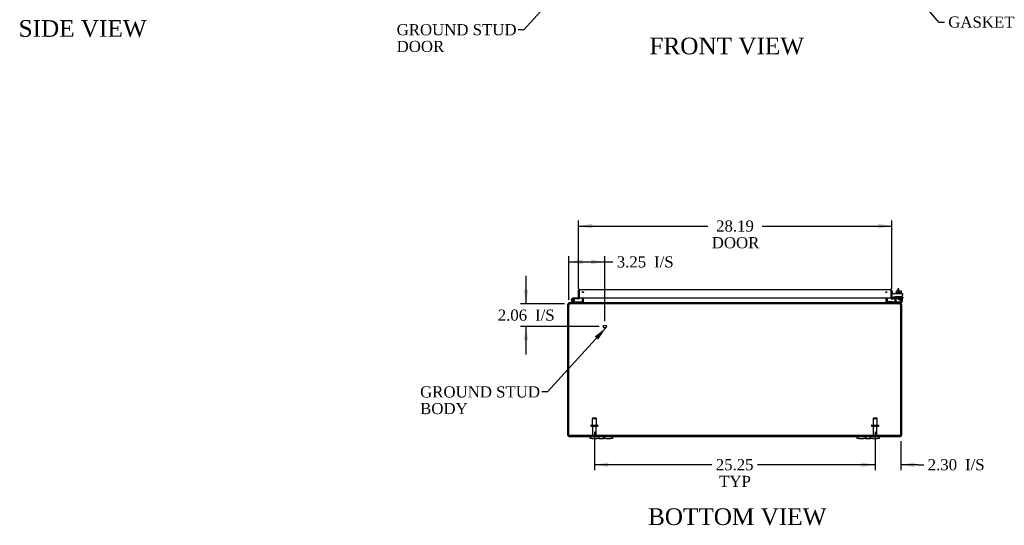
# Model space of a CAD drawing. Header units: inches. Extents: x 15 to 236, y 11 to 157.
# Tile 1 of 9: x 21 to 109, y 11 to 56. Entities that reach past the tile are written whole.
import ezdxf
from ezdxf.enums import TextEntityAlignment as Align

# ---------------------------------------------------------------- set-up
doc = ezdxf.new("R2010")
doc.units = ezdxf.units.IN
doc.header["$MEASUREMENT"] = 0
for name, color, linetype in [('COM40153-1', 7, 'CONTINUOUS'), ('COM40153-2', 7, 'CONTINUOUS'), ('COM42667', 7, 'CONTINUOUS'), ('COM42780', 7, 'CONTINUOUS'), ('COM48494', 7, 'CONTINUOUS'), ('COM48514', 7, 'CONTINUOUS'), ('COM71782-2', 7, 'CONTINUOUS'), ('DEFAULT', 7, 'CONTINUOUS'), ('FET07710', 7, 'CONTINUOUS'), ('HNG10620-38B', 7, 'CONTINUOUS'), ('HNG10620-38C', 7, 'CONTINUOUS'), ('HNG10620-38P', 7, 'CONTINUOUS'), ('SCC19011', 7, 'CONTINUOUS'), ('STD21878', 7, 'CONTINUOUS'), ('STD26094', 7, 'CONTINUOUS'), ('WAF25035', 7, 'CONTINUOUS')]:
    doc.layers.add(name, color=color, linetype=linetype)
doc.styles.add('SEACAD_TIMES_NEW_ROMAN', font='times.ttf')

# ---------------------------------------------------------------- blocks, each defined once
blk = doc.blocks.new('SEANNOT_GROUP1')
at = {"layer": 'DEFAULT', "linetype": 'Continuous'}
blk.add_hatch(color=136, dxfattribs=at).paths.add_polyline_path([(72.692, 27.513), (73.381, 28.576), (72.384, 27.794)])
at = {"layer": 'DEFAULT', "color": 136, "linetype": 'Continuous'}
blk.add_line((68.12, 22.815), (67.62, 22.815), dxfattribs=at)
blk.add_lwpolyline([(68.12, 22.815), (73.381, 28.576)], dxfattribs=at)
at = {"layer": 'DEFAULT', "color": 136, "linetype": 'Continuous', "style": 'SEACAD_TIMES_NEW_ROMAN'}
for s, p in [('GROUND STUD', (56.678, 23.315)), ('BODY', (56.678, 21.815))]:
    blk.add_text(s, height=1, dxfattribs=at).set_placement(p, align=Align.TOP_LEFT)
blk = doc.blocks.new('SEANNOT_GROUP2')
at = {"layer": 'DEFAULT', "linetype": 'Continuous'}
blk.add_hatch(color=136, dxfattribs=at).paths.add_polyline_path([(72.316, 62.014), (73.002, 63.08), (72.007, 62.294)])
at = {"layer": 'DEFAULT', "color": 136, "linetype": 'Continuous'}
blk.add_line((66.009, 55.375), (65.509, 55.375), dxfattribs=at)
blk.add_lwpolyline([(66.009, 55.375), (73.002, 63.08)], dxfattribs=at)
at = {"layer": 'DEFAULT', "color": 136, "linetype": 'Continuous', "style": 'SEACAD_TIMES_NEW_ROMAN'}
for s, p in [('GROUND STUD', (54.567, 55.875)), ('DOOR', (54.567, 54.375))]:
    blk.add_text(s, height=1, dxfattribs=at).set_placement(p, align=Align.TOP_LEFT)
blk = doc.blocks.new('SEANNOT_GROUP3')
at = {"layer": 'DEFAULT', "linetype": 'Continuous'}
blk.add_hatch(color=136, dxfattribs=at).paths.add_polyline_path([(99.716, 60.628), (98.748, 61.446), (99.398, 60.358)])
at = {"layer": 'DEFAULT', "color": 136, "linetype": 'Continuous'}
blk.add_line((103.321, 56.062), (103.821, 56.062), dxfattribs=at)
blk.add_lwpolyline([(103.321, 56.062), (98.748, 61.446)], dxfattribs=at)
at = {"layer": 'DEFAULT', "color": 136, "linetype": 'Continuous', "style": 'SEACAD_TIMES_NEW_ROMAN'}
blk.add_text('GASKET', height=1, dxfattribs=at).set_placement((104.171, 56.562), align=Align.TOP_LEFT)
blk = doc.blocks.new('GDIMGGROUP4')
at = {"layer": 'DEFAULT', "linetype": 'Continuous'}
for points in [[(73.597, 16.062), (73.597, 16.479), (72.347, 16.27)], [(96.347, 16.062), (97.597, 16.27), (96.347, 16.479)]]:
    blk.add_hatch(color=136, dxfattribs=at).paths.add_polyline_path(points)
at = {"layer": 'DEFAULT', "color": 136, "linetype": 'Continuous'}
for p, q in [((72.347, 19.227), (72.347, 15.77)), ((97.597, 19.227), (97.597, 15.77)), ((82.915, 16.27), (72.347, 16.27)), ((97.597, 16.27), (87.028, 16.27))]:
    blk.add_line(p, q, dxfattribs=at)
at = {"layer": 'DEFAULT', "color": 136, "linetype": 'Continuous', "style": 'SEACAD_TIMES_NEW_ROMAN'}
for s, p in [('25.25', (83.265, 16.77)), ('TYP', (83.573, 15.27))]:
    blk.add_text(s, height=1, dxfattribs=at).set_placement(p, align=Align.TOP_LEFT)
blk = doc.blocks.new('GDIMGGROUP11')
at = {"layer": 'DEFAULT', "linetype": 'Continuous'}
for points in [[(72.159, 37.936), (70.909, 37.728), (72.159, 37.52)], [(97.847, 37.936), (97.847, 37.52), (99.097, 37.728)]]:
    blk.add_hatch(color=136, dxfattribs=at).paths.add_polyline_path(points)
at = {"layer": 'DEFAULT', "color": 136, "linetype": 'Continuous'}
for p, q in [((70.909, 32.077), (70.909, 38.228)), ((99.097, 32.091), (99.097, 38.228)), ((70.909, 37.728), (82.555, 37.728)), ((87.45, 37.728), (99.097, 37.728))]:
    blk.add_line(p, q, dxfattribs=at)
at = {"layer": 'DEFAULT', "color": 136, "linetype": 'Continuous', "style": 'SEACAD_TIMES_NEW_ROMAN'}
for s, p in [('28.19', (83.296, 38.228)), ('DOOR', (82.905, 36.728))]:
    blk.add_text(s, height=1, dxfattribs=at).set_placement(p, align=Align.TOP_LEFT)
blk = doc.blocks.new('GDIMGGROUP14')
at = {"layer": 'DEFAULT', "linetype": 'Continuous'}
for points in [[(96.347, 16.062), (97.597, 16.27), (96.347, 16.479)], [(101.15, 16.062), (101.15, 16.479), (99.9, 16.27)]]:
    blk.add_hatch(color=136, dxfattribs=at).paths.add_polyline_path(points)
at = {"layer": 'DEFAULT', "color": 136, "linetype": 'Continuous'}
for p, q in [((97.597, 19.227), (97.597, 15.77)), ((99.9, 18.39), (99.9, 15.77)), ((97.597, 16.27), (95.097, 16.27)), ((101.474, 16.27), (99.9, 16.27)), ((101.474, 16.27), (101.974, 16.27))]:
    blk.add_line(p, q, dxfattribs=at)
at = {"layer": 'DEFAULT', "color": 136, "linetype": 'Continuous', "style": 'SEACAD_TIMES_NEW_ROMAN'}
for s, p in [('I/S', (105.678, 16.77)), ('2.30', (102.324, 16.77))]:
    blk.add_text(s, height=1, dxfattribs=at).set_placement(p, align=Align.TOP_LEFT)
blk = doc.blocks.new('GDIMGGROUP16')
at = {"layer": 'DEFAULT', "linetype": 'Continuous'}
for points in [[(71.294, 34.711), (70.044, 34.503), (71.294, 34.294)], [(72.044, 34.711), (72.044, 34.294), (73.294, 34.503)]]:
    blk.add_hatch(color=136, dxfattribs=at).paths.add_polyline_path(points)
at = {"layer": 'DEFAULT', "color": 136, "linetype": 'Continuous'}
for p, q in [((70.044, 31.092), (70.044, 35.003)), ((73.294, 29.186), (73.294, 35.003)), ((70.044, 34.503), (73.513, 34.503)), ((73.513, 34.503), (74.013, 34.503))]:
    blk.add_line(p, q, dxfattribs=at)
at = {"layer": 'DEFAULT', "color": 136, "linetype": 'Continuous', "style": 'SEACAD_TIMES_NEW_ROMAN'}
for s, p in [('3.25', (74.363, 35.003)), ('I/S', (77.717, 35.003))]:
    blk.add_text(s, height=1, dxfattribs=at).set_placement(p, align=Align.TOP_LEFT)
blk = doc.blocks.new('GDIMGGROUP17')
at = {"layer": 'DEFAULT', "linetype": 'Continuous'}
for points in [[(65.992, 31.996), (66.2, 30.746), (66.408, 31.996)], [(65.992, 27.436), (66.408, 27.436), (66.2, 28.686)]]:
    blk.add_hatch(color=136, dxfattribs=at).paths.add_polyline_path(points)
at = {"layer": 'DEFAULT', "color": 136, "linetype": 'Continuous'}
for p, q in [((66.2, 30.746), (66.2, 33.246)), ((69.649, 30.746), (65.7, 30.746)), ((72.794, 28.686), (65.7, 28.686)), ((66.2, 26.186), (66.2, 28.686))]:
    blk.add_line(p, q, dxfattribs=at)
at = {"layer": 'DEFAULT', "color": 136, "linetype": 'Continuous', "style": 'SEACAD_TIMES_NEW_ROMAN'}
for s, p in [('2.06', (63.658, 30.216)), ('I/S', (67.012, 30.216))]:
    blk.add_text(s, height=1, dxfattribs=at).set_placement(p, align=Align.TOP_LEFT)

msp = doc.modelspace()

# ---------------------------------------------------------------- linework, layer by layer
at = {"layer": 'COM40153-1', "color": 7}
for p, q in [((99.65, 32.068), (99.65, 31.89)), ((99.722, 32.068), (99.65, 32.068)), ((99.722, 31.89), (99.722, 32.068))]:
    msp.add_line(p, q, dxfattribs=at)
at = {"layer": 'COM40153-2', "color": 7}
for p, q in [((99.169, 31.856), (99.097, 31.856)), ((99.169, 31.664), (99.169, 31.856)), ((99.381, 31.256), (99.223, 31.256)), ((99.373, 31.328), (99.269, 31.328)), ((100.097, 31.328), (100.067, 31.328)), ((100.067, 31.256), (100.097, 31.256)), ((100.097, 31.328), (100.097, 31.256))]:
    msp.add_line(p, q, dxfattribs=at)
msp.add_arc((99.205, 31.364), 0.108, 180, 186.85453, dxfattribs=at)
at = {"layer": 'COM42667', "color": 7}
for p, q in [((99.097, 31.664), (100.067, 31.664)), ((99.097, 31.521), (99.097, 31.664)), ((99.097, 31.521), (99.097, 31.265)), ((99.212, 31.239), (99.271, 31.33)), ((99.381, 31.298), (99.381, 31.038)), ((99.731, 31.126), (99.846, 31.288)), ((99.731, 31.098), (99.731, 31.126)), ((99.84, 31.098), (99.731, 31.098)), ((99.84, 31.239), (99.761, 31.126)), ((99.761, 31.126), (99.84, 31.126)), ((99.84, 31.126), (99.84, 31.239)), ((99.84, 31.038), (99.84, 31.098)), ((99.87, 31.038), (99.84, 31.038)), ((99.846, 31.288), (99.87, 31.288)), ((99.87, 31.288), (99.87, 31.126)), ((99.87, 31.126), (99.904, 31.126)), ((99.904, 31.098), (99.87, 31.098)), ((99.87, 31.098), (99.87, 31.038)), ((99.904, 31.126), (99.904, 31.098)), ((100.067, 31.664), (100.067, 31.521)), ((100.067, 31.038), (100.067, 31.521))]:
    msp.add_line(p, q, dxfattribs=at)
for centre, radius, start, end in [((99.157, 31.265), 0.06, 180, 202.199), ((99.321, 31.298), 0.06, 0, 147.15449), ((99.506, 31.038), 0.125, 180, 270), ((99.942, 31.038), 0.125, 270, 0)]:
    msp.add_arc(centre, radius, start, end, dxfattribs=at)
at = {"layer": 'COM42780', "color": 7}
for p, q in [((99.468, 31.39), (99.968, 31.39)), ((99.468, 31.304), (99.468, 31.39)), ((99.468, 31.25), (99.468, 31.304)), ((99.468, 31.304), (99.468, 30.834)), ((99.468, 31.295), (99.968, 31.295)), ((99.523, 31.295), (99.523, 31.2)), ((99.523, 31.2), (99.913, 31.2)), ((99.593, 31.39), (99.593, 31.2)), ((99.612, 31.39), (99.612, 31.2)), ((99.825, 31.2), (99.825, 31.39)), ((99.843, 31.39), (99.843, 31.2)), ((99.913, 31.2), (99.913, 31.295)), ((99.968, 31.25), (99.968, 31.39)), ((99.968, 30.96), (99.968, 31.25)), ((98.669, 30.91), (98.736, 30.978)), ((98.669, 30.91), (98.719, 30.86)), ((98.736, 30.978), (98.786, 30.927)), ((98.82, 30.913), (99.718, 30.913)), ((98.854, 30.912), (98.854, 30.913)), ((98.913, 30.912), (98.854, 30.912)), ((98.913, 30.912), (98.913, 30.913)), ((98.942, 30.912), (98.913, 30.912)), ((98.942, 30.912), (98.942, 30.913)), ((99.104, 30.912), (98.942, 30.912)), ((99.054, 30.912), (99.054, 30.913)), ((99.104, 30.912), (99.104, 30.913)), ((99.718, 30.913), (99.968, 30.913)), ((99.968, 30.818), (99.864, 30.818)), ((99.968, 30.916), (99.968, 30.96)), ((99.968, 30.913), (99.968, 30.916)), ((99.968, 30.913), (99.968, 30.818))]:
    msp.add_line(p, q, dxfattribs=at)
for radius in [0.143, 0.048]:
    msp.add_arc((98.82, 30.961), radius, 225, 270, dxfattribs=at)
msp.add_ellipse((99.218, 31.918), major_axis=(0, -14.322), ratio=0.017455, start_param=1.503851, end_param=1.524085, dxfattribs=at)
for points, knots in [([(99.46, 30.913), (99.461, 30.913), (99.463, 30.914), (99.464, 30.918), (99.465, 30.919), (99.465, 30.92)], [0, 0, 0, 0, 0.25, 0.25, 0.3597521, 0.3597521, 0.3597521, 0.3597521]), ([(99.468, 30.834), (99.468, 30.828), (99.468, 30.825), (99.465, 30.819), (99.463, 30.818), (99.46, 30.818)], [0, 0, 0, 0, 0.5, 0.5, 1, 1, 1, 1]), ([(99.465, 30.92), (99.465, 30.92), (99.465, 30.921), (99.466, 30.923), (99.466, 30.925), (99.467, 30.931), (99.467, 30.936), (99.468, 30.948), (99.468, 30.954), (99.468, 30.96)], [0.3597521, 0.3597521, 0.3597521, 0.3597521, 0.375, 0.375, 0.5, 0.5, 0.75, 0.75, 1, 1, 1, 1])]:
    msp.add_open_spline(points, degree=3, knots=knots, dxfattribs=at)
at = {"layer": 'COM48494', "color": 7}
for p, q in [((71.275, 30.854), (71.275, 31.261)), ((71.347, 30.854), (71.347, 31.261)), ((98.597, 30.854), (98.597, 31.261)), ((98.669, 31.261), (98.669, 30.854)), ((69.972, 30.592), (69.972, 30.71)), ((70.044, 30.71), (69.972, 30.71)), ((69.972, 18.926), (69.972, 30.592)), ((70.044, 30.592), (70.044, 30.71)), ((70.06, 30.74), (70.08, 30.746)), ((70.08, 30.746), (70.08, 30.818)), ((70.08, 30.818), (70.149, 30.818)), ((71.273, 30.844), (71.336, 30.826)), ((98.67, 30.844), (98.608, 30.826)), ((99.794, 30.818), (99.864, 30.818)), ((99.864, 30.746), (99.864, 30.818)), ((99.883, 30.74), (99.864, 30.746)), ((99.9, 30.71), (99.9, 30.592)), ((99.9, 30.71), (99.972, 30.71)), ((99.972, 30.71), (99.972, 30.592)), ((99.972, 30.592), (99.972, 18.926)), ((70.08, 18.818), (71.972, 18.818)), ((73.972, 18.818), (95.972, 18.818)), ((97.972, 18.818), (99.864, 18.818))]:
    msp.add_line(p, q, dxfattribs=at)
for centre, radius, start, end in [((70.08, 30.71), 0.108, 122.6431, 180), ((70.08, 30.71), 0.109, 90.0913, 122.55179), ((70.08, 30.71), 0.036, 122.6431, 180), ((71.239, 30.854), 0.036, 270.0001, 343.77941), ((71.239, 30.854), 0.036, 343.77952, 0), ((71.239, 30.854), 0.108, 343.77952, 0), ((98.705, 30.854), 0.108, 180, 196.22048), ((98.705, 30.854), 0.036, 180, 196.22048), ((98.705, 30.854), 0.036, 196.22059, 269.9999), ((99.864, 30.71), 0.108, 57.35691, 89.99999), ((99.864, 30.71), 0.036, 0, 57.3569), ((99.864, 30.71), 0.108, 0, 57.3569), ((70.08, 18.926), 0.108, 180, 270), ((99.864, 18.926), 0.108, 270, 0)]:
    msp.add_arc(centre, radius, start, end, dxfattribs=at)
at = {"layer": 'COM48514', "color": 7}
for p, q in [((71.287, 31.759), (71.287, 31.831)), ((71.371, 31.735), (71.371, 31.76)), ((71.371, 30.854), (71.371, 31.261)), ((98.572, 31.735), (98.572, 31.76)), ((98.572, 31.261), (98.572, 30.854)), ((98.656, 31.759), (98.656, 31.831)), ((70.044, 18.89), (70.044, 30.592)), ((70.116, 30.74), (70.149, 30.746)), ((99.794, 30.818), (70.149, 30.818)), ((70.149, 30.746), (70.149, 30.818)), ((99.794, 30.746), (70.149, 30.746)), ((71.297, 30.818), (71.297, 30.746)), ((71.371, 30.854), (71.371, 30.844)), ((71.371, 30.844), (71.371, 30.824)), ((98.572, 30.844), (98.572, 30.854)), ((98.572, 30.844), (98.572, 30.824)), ((98.646, 30.818), (98.646, 30.746)), ((99.794, 30.746), (99.794, 30.818)), ((99.794, 30.746), (99.827, 30.74)), ((99.9, 18.89), (99.9, 30.592)), ((99.9, 18.89), (70.044, 18.89))]:
    msp.add_line(p, q, dxfattribs=at)
for centre, radius, start, end in [((70.294, 30.592), 0.25, 151.84537, 180), ((70.287, 30.665), 0.219, 141.47168, 168.06552), ((70.148, 30.65), 0.0964, 109.48236, 141.06598), ((70.153, 30.771), 0.0474, 94.59556, 140.46489), ((71.289, 30.962), 0.144, 273.48831, 305.16654), ((98.654, 30.962), 0.144, 234.83346, 266.51169), ((99.791, 30.771), 0.0474, 39.5351, 85.4044), ((99.656, 30.665), 0.219, 11.93447, 38.52833), ((99.795, 30.65), 0.0962, 38.89118, 70.56048), ((99.65, 30.592), 0.25, 0, 28.15463)]:
    msp.add_arc(centre, radius, start, end, dxfattribs=at)
for points in [[(71.287, 31.831), (71.294, 31.831), (71.301, 31.829), (71.315, 31.823), (71.322, 31.818), (71.336, 31.805), (71.343, 31.797), (71.357, 31.78), (71.364, 31.77), (71.371, 31.76)], [(98.572, 31.76), (98.579, 31.77), (98.586, 31.78), (98.6, 31.797), (98.607, 31.805), (98.621, 31.818), (98.628, 31.823), (98.642, 31.829), (98.649, 31.831), (98.656, 31.831)], [(71.371, 30.824), (71.365, 30.813), (71.359, 30.802), (71.347, 30.783), (71.341, 30.775), (71.328, 30.761), (71.322, 30.755), (71.31, 30.748), (71.304, 30.746), (71.297, 30.746)], [(98.646, 30.746), (98.64, 30.746), (98.633, 30.748), (98.621, 30.755), (98.615, 30.761), (98.603, 30.775), (98.596, 30.783), (98.584, 30.802), (98.578, 30.813), (98.572, 30.824)]]:
    msp.add_open_spline(points, degree=3, knots=[0, 0, 0, 0, 0.25, 0.25, 0.5, 0.5, 0.75, 0.75, 1, 1, 1, 1], dxfattribs=at)
at = {"layer": 'COM71782-2', "color": 7}
for p, q in [((70.909, 31.233), (70.909, 31.92)), ((70.981, 32.022), (70.981, 31.92)), ((70.981, 31.92), (70.981, 32.022)), ((70.981, 31.233), (70.981, 31.92)), ((70.981, 31.92), (70.981, 31.261)), ((71.017, 32.028), (98.989, 32.028)), ((99.024, 31.92), (99.024, 32.022)), ((99.024, 31.261), (99.024, 31.92)), ((99.025, 32.022), (99.025, 31.92)), ((99.025, 31.92), (99.025, 31.261)), ((99.097, 31.92), (99.097, 31.261)), ((70.909, 31.233), (70.981, 31.233)), ((70.981, 31.261), (99.024, 31.261)), ((99.097, 31.261), (99.025, 31.261)), ((99.109, 31.234), (99.063, 31.178)), ((99.309, 31.256), (99.139, 31.226)), ((99.139, 31.226), (99.151, 31.155)), ((99.321, 31.185), (99.151, 31.155)), ((99.321, 31.185), (99.309, 31.256))]:
    msp.add_line(p, q, dxfattribs=at)
for centre, radius, start, end in [((71.017, 31.92), 0.108, 109.47122, 180), ((71.017, 31.92), 0.108, 90, 109.47122), ((98.989, 31.92), 0.108, 70.52878, 90), ((98.989, 31.92), 0.108, 0, 70.52878), ((99.133, 31.261), 0.108, 180, 230), ((99.133, 31.261), 0.108, 230.00006, 279.99994), ((99.133, 31.261), 0.036, 180, 230), ((99.133, 31.261), 0.036, 230, 280)]:
    msp.add_arc(centre, radius, start, end, dxfattribs=at)
for centre, start_param, end_param in [((71.017, 31.92), 3.141593, 3.48143), ((98.989, 31.92), 2.801756, 3.141593)]:
    msp.add_ellipse(centre, major_axis=(0, -0.108), ratio=0.997813, start_param=start_param, end_param=end_param, dxfattribs=at)
at = {"layer": 'FET07710', "color": 7}
for p, q in [((71.972, 18.631), (71.972, 18.818)), ((71.972, 18.818), (72.159, 18.818)), ((72.159, 18.631), (71.972, 18.631)), ((72.159, 18.818), (72.566, 18.818)), ((72.159, 18.631), (72.566, 18.631)), ((72.566, 18.818), (72.753, 18.818)), ((72.753, 18.631), (72.566, 18.631)), ((72.753, 18.818), (72.971, 18.818)), ((72.753, 18.818), (72.753, 18.631)), ((72.753, 18.631), (72.971, 18.631)), ((72.971, 18.818), (72.972, 18.818)), ((72.971, 18.631), (72.972, 18.631)), ((72.972, 18.818), (73.19, 18.818)), ((72.972, 18.631), (73.19, 18.631)), ((73.19, 18.631), (73.19, 18.818)), ((73.19, 18.818), (73.377, 18.818)), ((73.377, 18.631), (73.19, 18.631)), ((73.377, 18.818), (73.784, 18.818)), ((73.377, 18.631), (73.784, 18.631)), ((73.784, 18.818), (73.972, 18.818)), ((73.972, 18.631), (73.784, 18.631)), ((73.972, 18.818), (73.972, 18.631)), ((95.972, 18.631), (95.972, 18.818)), ((95.972, 18.818), (96.159, 18.818)), ((96.159, 18.631), (95.972, 18.631)), ((96.159, 18.818), (96.566, 18.818)), ((96.159, 18.631), (96.566, 18.631)), ((96.566, 18.818), (96.753, 18.818)), ((96.753, 18.631), (96.566, 18.631)), ((96.753, 18.818), (96.971, 18.818)), ((96.753, 18.818), (96.753, 18.631)), ((96.753, 18.631), (96.971, 18.631)), ((96.971, 18.818), (96.972, 18.818)), ((96.971, 18.631), (96.972, 18.631)), ((96.972, 18.818), (97.19, 18.818)), ((96.972, 18.631), (97.19, 18.631)), ((97.19, 18.631), (97.19, 18.818)), ((97.19, 18.818), (97.377, 18.818)), ((97.377, 18.631), (97.19, 18.631)), ((97.377, 18.818), (97.784, 18.818)), ((97.377, 18.631), (97.784, 18.631)), ((97.784, 18.818), (97.972, 18.818)), ((97.972, 18.631), (97.784, 18.631)), ((97.972, 18.818), (97.972, 18.631))]:
    msp.add_line(p, q, dxfattribs=at)
at = {"layer": 'HNG10620-38B', "color": 7}
for p, q in [((70.471, 30.887), (70.344, 31.013)), ((70.428, 30.844), (70.302, 30.971)), ((70.456, 30.933), (70.438, 30.99)), ((71.227, 30.878), (70.491, 30.878)), ((71.227, 30.818), (71.227, 30.878))]:
    msp.add_line(p, q, dxfattribs=at)
for centre, radius, start, end in [((70.411, 31.079), 0.154, 287.18186, 225), ((70.411, 31.079), 0.0938, 287.18186, 225), ((70.491, 30.907), 0.089, 225, 270), ((70.491, 30.907), 0.029, 225, 270)]:
    msp.add_arc(centre, radius, start, end, dxfattribs=at)
at = {"layer": 'HNG10620-38C', "color": 7}
for p, q in [((70.564, 31.233), (70.411, 31.233)), ((70.564, 31.173), (70.532, 31.173)), ((70.909, 31.233), (70.564, 31.233)), ((70.564, 31.233), (70.564, 31.173)), ((70.952, 31.173), (70.564, 31.173)), ((70.981, 31.713), (70.981, 31.713))]:
    msp.add_line(p, q, dxfattribs=at)
for centre, radius, start, end in [((70.952, 31.262), 0.089, 270, 0), ((70.411, 31.079), 0.154, 277.42813, 287.18186)]:
    msp.add_arc(centre, radius, start, end, dxfattribs=at)
at = {"layer": 'HNG10620-38P', "color": 7}
msp.add_circle((70.411, 31.079), 0.0938, dxfattribs=at)
at = {"layer": 'SCC19011', "color": 7}
for p, q in [((99.503, 31.89), (99.503, 31.709)), ((99.503, 31.89), (99.718, 31.89)), ((99.718, 31.89), (99.718, 31.709)), ((99.718, 31.89), (99.933, 31.89)), ((99.933, 31.89), (99.933, 31.709))]:
    msp.add_line(p, q, dxfattribs=at)
at = {"layer": 'STD21878', "color": 7}
for radius in [0.141, 0.125]:
    msp.add_circle((73.294, 28.686), radius, dxfattribs=at)
at = {"layer": 'STD26094', "color": 7}
for p, q in [((72.197, 20.452), (72.159, 20.415)), ((72.159, 20.415), (72.534, 20.415)), ((72.159, 20.415), (72.159, 19.827)), ((72.497, 20.452), (72.197, 20.452)), ((72.534, 20.415), (72.497, 20.452)), ((72.534, 19.827), (72.534, 20.415)), ((97.447, 20.452), (97.409, 20.415)), ((97.409, 20.415), (97.784, 20.415)), ((97.409, 20.415), (97.409, 19.827)), ((97.747, 20.452), (97.447, 20.452)), ((97.784, 20.415), (97.747, 20.452)), ((97.784, 19.827), (97.784, 20.415)), ((72.022, 19.797), (72.022, 19.757)), ((72.052, 19.827), (72.642, 19.827)), ((72.052, 19.727), (72.642, 19.727)), ((72.182, 19.727), (72.182, 18.95)), ((72.512, 18.95), (72.512, 19.727)), ((72.672, 19.757), (72.672, 19.797)), ((97.272, 19.797), (97.272, 19.757)), ((97.302, 19.827), (97.892, 19.827)), ((97.302, 19.727), (97.892, 19.727)), ((97.432, 19.727), (97.432, 18.95)), ((97.762, 18.95), (97.762, 19.727)), ((97.922, 19.757), (97.922, 19.797))]:
    msp.add_line(p, q, dxfattribs=at)
for centre, radius, start, end in [((72.052, 19.797), 0.03, 90, 180), ((72.052, 19.757), 0.03, 180, 270), ((72.642, 19.797), 0.03, 0, 90), ((72.642, 19.757), 0.03, 270, 0), ((97.302, 19.797), 0.03, 90, 180), ((97.302, 19.757), 0.03, 180, 270), ((97.892, 19.797), 0.03, 0, 90), ((97.892, 19.757), 0.03, 270, 0), ((72.242, 18.95), 0.06, 180, 270), ((72.452, 18.95), 0.06, 270, 0), ((97.492, 18.95), 0.06, 180, 270), ((97.702, 18.95), 0.06, 270, 0)]:
    msp.add_arc(centre, radius, start, end, dxfattribs=at)
at = {"layer": 'WAF25035', "color": 7}
for p, q in [((99.968, 31.709), (99.468, 31.709)), ((99.468, 31.709), (99.468, 31.664)), ((99.968, 31.664), (99.968, 31.709))]:
    msp.add_line(p, q, dxfattribs=at)

# ---------------------------------------------------------------- block references
at = {"layer": 'DEFAULT', "color": 7}
for name in ['SEANNOT_GROUP2', 'SEANNOT_GROUP3', 'GDIMGGROUP11', 'GDIMGGROUP16', 'GDIMGGROUP17', 'SEANNOT_GROUP1', 'GDIMGGROUP4', 'GDIMGGROUP14']:
    msp.add_blockref(name, (0, 0), dxfattribs=at)

# ---------------------------------------------------------------- texts
at = {"layer": 'DEFAULT', "color": 7, "style": 'SEACAD_TIMES_NEW_ROMAN'}
for s, p in [('SIDE VIEW', (20.57, 56.238)), ('FRONT VIEW', (77.298, 54.664)), ('BOTTOM VIEW', (77.171, 12.348))]:
    msp.add_text(s, height=1.5, dxfattribs=at).set_placement(p, align=Align.TOP_LEFT)

doc.saveas('drawing.dxf')
